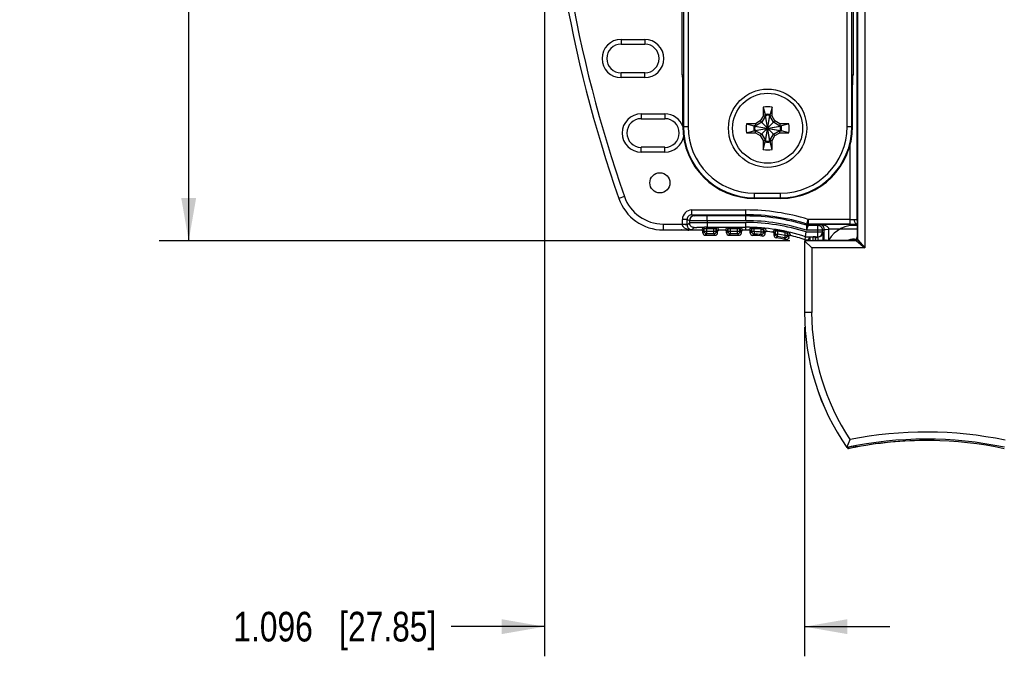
# Model space of a CAD drawing. Header units: inches. Extents: x 0 to 22, y 0 to 17.
# Tile 7 of 25: x 5.5 to 9.7, y 6.3 to 8.9. Entities that reach past the tile are written whole.
import ezdxf

# ---------------------------------------------------------------- set-up
doc = ezdxf.new("R2010")
doc.units = ezdxf.units.IN
doc.header["$LTSCALE"] = 1.21
doc.header["$MEASUREMENT"] = 0
doc.layers.get('0').update_dxf_attribs({"linetype": 'CONTINUOUS'})
for name, color, linetype in [('02___PRT_ALL_AXES', 7, 'CONTINUOUS'), ('06___PRT_ALL_SURFS', 7, 'CONTINUOUS'), ('DIMENSIONS', 7, 'CONTINUOUS')]:
    doc.layers.add(name, color=color, linetype=linetype)
doc.styles.get("Standard").update_dxf_attribs({"font": 'txt', "width": 0.8})
doc.dimstyles.new('DIMSTYLE_1', dxfattribs={"dimtxt": 0.125, "dimasz": 0.18, "dimexe": 0.125, "dimexo": 0.0625, "dimgap": 0.0625, "dimtad": 0, "dimtih": 1, "dimtoh": 1, "dimdec": 3, "dimzin": 4, "dimdsep": 46, "dimtxsty": 'STANDARD', "dimblk": '_FILLED', "dimblk1": '_FILLED', "dimblk2": '_FILLED', "dimcen": 0.09, "dimadec": 0, "dimazin": 0, "dimtp": 0.001, "dimtm": 0.001, "dimtfac": 1, "dimtdec": 3, "dimtofl": 0, "dimtmove": 0, "dimatfit": 3, "dimldrblk": '_FILLED', "dimfxl": 1, "dimtolj": 1, "dimtzin": 4, "dimarcsym": 0})

# ---------------------------------------------------------------- blocks, each defined once
blk = doc.blocks.new('_FILLED')
at = {"color": 0, "linetype": 'BYBLOCK'}
blk.add_solid([(0, 0), (-1, 0.174), (-1, -0.174)], dxfattribs=at)
blk = doc.blocks.new('*D2')
at = {"layer": 'DIMENSIONS', "color": 2, "linetype": 'CONTINUOUS'}
for p, q in [((8.7618, 12.056), (6.1028, 12.056)), ((6.2278, 12.056), (6.2278, 10.1565)), ((6.2278, 8.007), (6.2278, 9.9065)), ((8.7618, 8.007), (6.1028, 8.007))]:
    blk.add_line(p, q, dxfattribs=at)
at = {"layer": 'DIMENSIONS', "color": 2, "linetype": 'CONTINUOUS', "xscale": 0.18, "yscale": 0.18, "zscale": 0.18}
for p, rotation in [((6.2278, 12.056), 90), ((6.2278, 8.007), 269.999997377)]:
    blk.add_blockref('_FILLED', p, dxfattribs=dict(at, rotation=rotation))
at = {"layer": 'DIMENSIONS', "color": 2, "linetype": 'CONTINUOUS', "insert": (6.2278, 10.094), "char_height": 0.125, "width": 1.425, "attachment_point": 2, "line_spacing_factor": 0.9}
blk.add_mtext('4.049{\\Ftxt.shx;\\W1.000000;\\H0.125000; }[102.84]', dxfattribs=at)
blk = doc.blocks.new('*D4')
at = {"layer": 'DIMENSIONS', "color": 2, "linetype": 'CONTINUOUS'}
for p, q in [((7.7278, 9.969), (7.7278, 6.2555)), ((8.8243, 7.643), (8.8243, 6.2555)), ((7.7278, 6.3805), (7.3338, 6.3805)), ((8.8243, 6.3805), (9.1843, 6.3805))]:
    blk.add_line(p, q, dxfattribs=at)
at = {"layer": 'DIMENSIONS', "color": 2, "linetype": 'CONTINUOUS', "xscale": 0.18, "yscale": 0.18, "zscale": 0.18}
blk.add_blockref('_FILLED', (7.7278, 6.3805), dxfattribs=at)
at = {"layer": 'DIMENSIONS', "color": 2, "linetype": 'CONTINUOUS', "xscale": 0.18, "yscale": 0.18, "zscale": 0.18, "rotation": 180}
blk.add_blockref('_FILLED', (8.8243, 6.3805), dxfattribs=at)
at = {"layer": 'DIMENSIONS', "color": 2, "linetype": 'CONTINUOUS', "insert": (7.2713, 6.443), "char_height": 0.125, "width": 1.325, "attachment_point": 3, "line_spacing_factor": 0.9}
blk.add_mtext('1.096{\\Ftxt.shx;\\W1.000000;\\H0.125000; }[27.85]', dxfattribs=at)

msp = doc.modelspace()

# ---------------------------------------------------------------- linework, layer by layer
at = {"color": 7, "linetype": 'CONTINUOUS'}
for p, q in [((9.078, 12.086), (9.078, 7.977)), ((9.0464, 12.042), (9.0464, 8.021)), ((9.048, 12.051), (9.048, 8.012)), ((9.0455, 8.096), (9.0455, 11.9671)), ((8.3132, 11.5745), (8.3132, 8.4885)), ((8.3332, 11.5745), (8.3332, 8.4885)), ((9.0039, 8.4885), (9.0039, 11.5745)), ((9.0239, 8.4885), (9.0239, 11.5745)), ((8.308, 8.7078), (8.308, 11.3552)), ((9.029, 11.3552), (9.029, 8.7078)), ((8.0507, 8.8559), (8.0507, 8.8359)), ((8.0507, 8.8559), (8.1507, 8.8559)), ((8.1507, 8.8559), (8.1507, 8.8359)), ((8.0507, 8.8359), (8.1507, 8.8359)), ((8.0507, 8.6952), (8.0507, 8.7152)), ((8.1507, 8.7152), (8.0507, 8.7152)), ((8.1507, 8.6952), (8.0507, 8.6952)), ((8.1507, 8.6952), (8.1507, 8.7152)), ((8.31, 8.7039), (8.308, 8.7078)), ((8.3103, 8.6987), (8.31, 8.7039)), ((8.3103, 8.6986), (8.3101, 8.699)), ((8.3102, 8.7014), (8.3102, 8.7009)), ((8.3103, 8.6981), (8.3103, 8.6987)), ((8.3103, 8.6986), (8.3103, 8.6966)), ((8.3103, 8.6966), (8.3104, 8.6917)), ((9.0264, 8.6762), (9.0264, 8.6724)), ((9.0266, 8.6918), (9.0266, 8.6901)), ((9.0271, 8.7039), (9.0267, 8.6987)), ((9.0267, 8.6987), (9.0267, 8.6981)), ((9.0267, 8.6958), (9.0267, 8.698)), ((9.0269, 8.699), (9.0268, 8.6986)), ((9.029, 8.7078), (9.0271, 8.7039)), ((8.3106, 8.4885), (8.3106, 8.6691)), ((8.3106, 8.664), (8.3106, 8.6666)), ((8.3106, 8.664), (8.3106, 8.664)), ((9.0264, 8.6658), (9.0264, 8.664)), ((9.0264, 8.664), (9.0264, 8.664)), ((8.6496, 8.5705), (8.658, 8.5394)), ((8.6496, 8.5705), (8.6496, 8.5327)), ((8.6874, 8.5705), (8.6791, 8.5394)), ((8.6874, 8.5327), (8.6874, 8.5705)), ((8.1356, 8.5419), (8.1356, 8.5219)), ((8.1356, 8.5419), (8.2356, 8.5419)), ((8.1356, 8.5219), (8.2356, 8.5219)), ((8.2356, 8.5419), (8.2356, 8.5219)), ((8.6378, 8.5122), (8.6174, 8.5004)), ((8.6496, 8.5327), (8.6378, 8.5122)), ((8.6992, 8.4508), (8.6378, 8.5122)), ((8.6378, 8.4508), (8.6992, 8.5122)), ((8.6591, 8.5334), (8.6435, 8.5065)), ((8.6496, 8.5327), (8.6591, 8.5334)), ((8.658, 8.5356), (8.658, 8.5394)), ((8.6589, 8.5358), (8.6591, 8.5353)), ((8.6591, 8.5353), (8.6591, 8.5334)), ((8.678, 8.4278), (8.6591, 8.5353)), ((8.6591, 8.4278), (8.678, 8.5353)), ((8.678, 8.4297), (8.6591, 8.5334)), ((8.6591, 8.4297), (8.678, 8.5334)), ((8.6781, 8.5358), (8.678, 8.5353)), ((8.678, 8.5334), (8.678, 8.5353)), ((8.6935, 8.5065), (8.678, 8.5334)), ((8.6874, 8.5327), (8.678, 8.5334)), ((8.6791, 8.5356), (8.6791, 8.5394)), ((8.6992, 8.5122), (8.6874, 8.5327)), ((8.7197, 8.5004), (8.6992, 8.5122)), ((8.3106, 8.4885), (8.3332, 8.4885)), ((8.5796, 8.5004), (8.6107, 8.4921)), ((8.6174, 8.5004), (8.5796, 8.5004)), ((8.5796, 8.4626), (8.6107, 8.471)), ((8.6144, 8.4921), (8.6107, 8.4921)), ((8.6144, 8.471), (8.6107, 8.471)), ((8.6142, 8.4911), (8.6148, 8.491)), ((8.6142, 8.4719), (8.6148, 8.4721)), ((8.6148, 8.491), (8.7223, 8.4721)), ((8.6167, 8.491), (8.6148, 8.491)), ((8.6148, 8.4721), (8.7223, 8.491)), ((8.6148, 8.4721), (8.6167, 8.4721)), ((8.6435, 8.5065), (8.6167, 8.491)), ((8.6174, 8.5004), (8.6167, 8.491)), ((8.6167, 8.491), (8.7204, 8.4721)), ((8.6167, 8.4721), (8.7204, 8.491)), ((8.6167, 8.4721), (8.6435, 8.4565)), ((8.6174, 8.4626), (8.6167, 8.4721)), ((8.7204, 8.491), (8.6935, 8.5065)), ((8.6935, 8.4565), (8.7204, 8.4721)), ((8.7197, 8.5004), (8.7204, 8.491)), ((8.7575, 8.5004), (8.7197, 8.5004)), ((8.7197, 8.4626), (8.7204, 8.4721)), ((8.7223, 8.491), (8.7204, 8.491)), ((8.7204, 8.4721), (8.7223, 8.4721)), ((8.7228, 8.4911), (8.7223, 8.491)), ((8.7228, 8.4719), (8.7223, 8.4721)), ((8.7226, 8.4921), (8.7264, 8.4921)), ((8.7226, 8.471), (8.7264, 8.471)), ((8.7575, 8.5004), (8.7264, 8.4921)), ((8.7575, 8.4626), (8.7264, 8.471)), ((9.0039, 8.4885), (9.0264, 8.4885)), ((8.5796, 8.4626), (8.6174, 8.4626)), ((8.6174, 8.4626), (8.6378, 8.4508)), ((8.6378, 8.4508), (8.6496, 8.4304)), ((8.6435, 8.4565), (8.6591, 8.4297)), ((8.6496, 8.4304), (8.6496, 8.3926)), ((8.6496, 8.4304), (8.6591, 8.4297)), ((8.658, 8.4274), (8.658, 8.4237)), ((8.6589, 8.4272), (8.6591, 8.4278)), ((8.6591, 8.4297), (8.6591, 8.4278)), ((8.678, 8.4297), (8.6935, 8.4565)), ((8.6874, 8.4304), (8.678, 8.4297)), ((8.678, 8.4278), (8.678, 8.4297)), ((8.6781, 8.4272), (8.678, 8.4278)), ((8.6791, 8.4274), (8.6791, 8.4237)), ((8.6874, 8.4304), (8.6992, 8.4508)), ((8.6874, 8.3926), (8.6874, 8.4304)), ((8.6992, 8.4508), (8.7197, 8.4626)), ((8.7197, 8.4626), (8.7575, 8.4626)), ((8.1356, 8.3812), (8.1356, 8.4012)), ((8.2356, 8.4012), (8.1356, 8.4012)), ((8.2356, 8.3812), (8.2356, 8.4012)), ((8.6496, 8.3926), (8.658, 8.4237)), ((8.6874, 8.3926), (8.6791, 8.4237)), ((9.0155, 8.4104), (9.0156, 8.077)), ((8.2356, 8.3812), (8.1356, 8.3812)), ((8.0645, 8.1942), (8.0409, 8.186)), ((8.6135, 8.1856), (8.6135, 8.2082)), ((8.6135, 8.2082), (8.7235, 8.2082)), ((8.6135, 8.1882), (8.7235, 8.1882)), ((8.7235, 8.1856), (8.6135, 8.1856)), ((8.7235, 8.1856), (8.7235, 8.2082)), ((8.3493, 8.117), (8.3493, 8.137)), ((8.3493, 8.137), (8.5767, 8.137)), ((8.5767, 8.0917), (8.5767, 8.137)), ((8.3093, 8.0755), (8.3093, 8.097)), ((8.3293, 8.097), (8.3093, 8.097)), ((8.3293, 8.097), (8.339, 8.0922)), ((8.3293, 8.0778), (8.3293, 8.097)), ((8.3493, 8.117), (8.359, 8.1122)), ((8.3493, 8.117), (8.5767, 8.117)), ((8.414, 8.0917), (8.414, 8.1117)), ((8.5767, 8.1117), (8.414, 8.1117)), ((8.8339, 8.0779), (8.8398, 8.097)), ((9.0155, 8.097), (8.8396, 8.097)), ((8.8398, 8.097), (8.8398, 8.077)), ((9.0459, 8.0922), (9.0455, 8.096)), ((8.2285, 8.0778), (8.2285, 8.0528)), ((8.2285, 8.0778), (8.3293, 8.0778)), ((8.3293, 8.0736), (8.339, 8.0833)), ((8.3293, 8.0736), (8.3293, 8.0778)), ((8.339, 8.0922), (8.339, 8.0833)), ((8.3485, 8.0528), (8.359, 8.0633)), ((8.3906, 8.0517), (8.3966, 8.0637)), ((8.3956, 8.0467), (8.4016, 8.0587)), ((8.3966, 8.0637), (8.4019, 8.0639)), ((8.4, 8.0642), (8.4019, 8.0642)), ((8.4016, 8.0587), (8.4089, 8.059)), ((8.4016, 8.0464), (8.4016, 8.0587)), ((8.4116, 8.0364), (8.4116, 8.064)), ((8.4116, 8.059), (8.4418, 8.059)), ((8.414, 8.0917), (8.414, 8.0842)), ((8.5767, 8.0917), (8.414, 8.0917)), ((8.414, 8.0842), (8.414, 8.0642)), ((8.414, 8.0842), (8.5767, 8.0842)), ((8.414, 8.0642), (8.5767, 8.0642)), ((8.4418, 8.0364), (8.4418, 8.064)), ((8.4418, 8.059), (8.4514, 8.0588)), ((8.4514, 8.0588), (8.4518, 8.0587)), ((8.4518, 8.0587), (8.4578, 8.0467)), ((8.4518, 8.0464), (8.4518, 8.0587)), ((8.4568, 8.0637), (8.4628, 8.0517)), ((8.4906, 8.0517), (8.4966, 8.0637)), ((8.4956, 8.0467), (8.5016, 8.0587)), ((8.5016, 8.0587), (8.5089, 8.059)), ((8.5016, 8.0464), (8.5016, 8.0587)), ((8.5116, 8.0364), (8.5116, 8.064)), ((8.5116, 8.059), (8.5418, 8.059)), ((8.5418, 8.0364), (8.5418, 8.064)), ((8.5418, 8.059), (8.5514, 8.0588)), ((8.5514, 8.0588), (8.5518, 8.0587)), ((8.5518, 8.0587), (8.5578, 8.0467)), ((8.5518, 8.0464), (8.5518, 8.0587)), ((8.5568, 8.0637), (8.5628, 8.0517)), ((8.5767, 8.0515), (8.5767, 8.0842)), ((8.5907, 8.0516), (8.5927, 8.0555)), ((8.5927, 8.0555), (8.5947, 8.0595)), ((8.5947, 8.0595), (8.5957, 8.0615)), ((8.5956, 8.0466), (8.5996, 8.0545)), ((8.5957, 8.0615), (8.5968, 8.0635)), ((8.5996, 8.0545), (8.6016, 8.0585)), ((8.6016, 8.0457), (8.6016, 8.0585)), ((8.6116, 8.0582), (8.6118, 8.0632)), ((8.6116, 8.0457), (8.6116, 8.0582)), ((8.6418, 8.0563), (8.6422, 8.0613)), ((8.6418, 8.0438), (8.6418, 8.0563)), ((8.6418, 8.0563), (8.6514, 8.0549)), ((8.6473, 8.0609), (8.6567, 8.0598)), ((8.6514, 8.0549), (8.6518, 8.0547)), ((8.6518, 8.0438), (8.6518, 8.0547)), ((8.6518, 8.0547), (8.6558, 8.0462)), ((8.6567, 8.0598), (8.657, 8.0598)), ((8.657, 8.0598), (8.6573, 8.0597)), ((8.6573, 8.0597), (8.6593, 8.0555)), ((8.6593, 8.0555), (8.6613, 8.0512)), ((8.6963, 8.0526), (8.6974, 8.0547)), ((8.6974, 8.0547), (8.6975, 8.0547)), ((8.6975, 8.0547), (8.7081, 8.0533)), ((8.8331, 8.0726), (8.833, 8.0658)), ((8.8339, 8.0779), (8.8331, 8.0726)), ((8.839, 8.0717), (8.837, 8.0652)), ((8.8393, 8.0735), (8.839, 8.0717)), ((8.8802, 8.0717), (8.839, 8.0717)), ((8.8398, 8.077), (8.8393, 8.0735)), ((9.0156, 8.077), (8.8398, 8.077)), ((8.8802, 8.0717), (8.8878, 8.0755)), ((8.8802, 8.0717), (8.8829, 8.0715)), ((8.8802, 8.0242), (8.8802, 8.0717)), ((9.0465, 8.0755), (8.8878, 8.0755)), ((8.9002, 8.0517), (8.9071, 8.0551)), ((8.9071, 8.0551), (8.9131, 8.0553)), ((8.9071, 8.0085), (8.9071, 8.0551)), ((8.9131, 8.0553), (8.9271, 8.0555)), ((9.0465, 8.0555), (8.9271, 8.0555)), ((8.9271, 8.01), (8.9271, 8.0555)), ((8.2285, 8.0528), (8.3485, 8.0528)), ((8.3045, 8.0528), (8.3045, 8.0528)), ((8.3048, 8.0528), (8.3045, 8.0528)), ((8.3333, 8.0519), (8.3357, 8.0516)), ((8.3357, 8.0516), (8.3352, 8.0521)), ((8.3353, 8.0516), (8.3359, 8.0515)), ((8.3364, 8.0515), (8.3357, 8.0516)), ((8.3364, 8.0515), (8.3359, 8.0515)), ((8.3913, 8.0515), (8.3364, 8.0515)), ((8.3911, 8.0516), (8.3906, 8.0517)), ((8.3913, 8.0516), (8.3914, 8.0516)), ((8.395, 8.0492), (8.3956, 8.0467)), ((8.3956, 8.0404), (8.3956, 8.0467)), ((8.3956, 8.0467), (8.3956, 8.0467)), ((8.4006, 8.0454), (8.3956, 8.0404)), ((8.4518, 8.0464), (8.4016, 8.0464)), ((8.4116, 8.0364), (8.4056, 8.0304)), ((8.4056, 8.0304), (8.4478, 8.0304)), ((8.4418, 8.0364), (8.4116, 8.0364)), ((8.4478, 8.0304), (8.4418, 8.0364)), ((8.4578, 8.0404), (8.4528, 8.0454)), ((8.4578, 8.0467), (8.4579, 8.0478)), ((8.4578, 8.0467), (8.4578, 8.0467)), ((8.4578, 8.0404), (8.4578, 8.0467)), ((8.4579, 8.0478), (8.4587, 8.0495)), ((8.4587, 8.0495), (8.4599, 8.0507)), ((8.4628, 8.0517), (8.462, 8.0516)), ((8.462, 8.0516), (8.4621, 8.0516)), ((8.4913, 8.0515), (8.4621, 8.0515)), ((8.4911, 8.0516), (8.4906, 8.0517)), ((8.4913, 8.0516), (8.4914, 8.0516)), ((8.495, 8.0492), (8.4956, 8.0467)), ((8.4956, 8.0404), (8.4956, 8.0467)), ((8.4956, 8.0467), (8.4956, 8.0467)), ((8.5006, 8.0454), (8.4956, 8.0404)), ((8.5518, 8.0464), (8.5016, 8.0464)), ((8.5116, 8.0364), (8.5056, 8.0304)), ((8.5056, 8.0304), (8.5478, 8.0304)), ((8.5418, 8.0364), (8.5116, 8.0364)), ((8.5478, 8.0304), (8.5418, 8.0364)), ((8.5578, 8.0404), (8.5528, 8.0454)), ((8.5578, 8.0467), (8.5579, 8.0478)), ((8.5578, 8.0467), (8.5578, 8.0467)), ((8.5578, 8.0404), (8.5578, 8.0467)), ((8.5579, 8.0478), (8.5587, 8.0495)), ((8.5587, 8.0495), (8.5599, 8.0507)), ((8.5628, 8.0517), (8.562, 8.0516)), ((8.562, 8.0516), (8.5621, 8.0516)), ((8.5767, 8.0515), (8.5621, 8.0515)), ((8.5912, 8.0515), (8.5907, 8.0516)), ((8.595, 8.049), (8.5956, 8.0466)), ((8.5956, 8.0399), (8.5956, 8.0466)), ((8.5956, 8.0466), (8.5956, 8.0466)), ((8.5976, 8.0418), (8.5956, 8.0399)), ((8.5996, 8.0437), (8.5976, 8.0418)), ((8.6016, 8.0457), (8.5996, 8.0437)), ((8.6116, 8.0457), (8.6016, 8.0457)), ((8.6116, 8.0457), (8.6112, 8.0357)), ((8.641, 8.0338), (8.6418, 8.0438)), ((8.6518, 8.0438), (8.6418, 8.0438)), ((8.6536, 8.0418), (8.653, 8.0425)), ((8.6538, 8.0416), (8.6536, 8.0418)), ((8.6558, 8.0462), (8.6561, 8.0456)), ((8.6561, 8.0456), (8.6567, 8.0443)), ((8.6567, 8.0443), (8.6578, 8.042)), ((8.6578, 8.042), (8.658, 8.0435)), ((8.6578, 8.042), (8.6578, 8.042)), ((8.6578, 8.0372), (8.6578, 8.042)), ((8.658, 8.0435), (8.659, 8.0453)), ((8.6633, 8.047), (8.6596, 8.0472)), ((8.6613, 8.0512), (8.6623, 8.0493)), ((8.6619, 8.0469), (8.6624, 8.047)), ((8.6623, 8.0493), (8.6625, 8.0487)), ((8.6626, 8.0486), (8.6633, 8.047)), ((8.6913, 8.0434), (8.6934, 8.0472)), ((8.6916, 8.0433), (8.6913, 8.0434)), ((8.6921, 8.0432), (8.6916, 8.0433)), ((8.6934, 8.0472), (8.6954, 8.051)), ((8.6952, 8.0406), (8.6956, 8.0385)), ((8.6954, 8.051), (8.6963, 8.0526)), ((8.6956, 8.0385), (8.6977, 8.0424)), ((8.6956, 8.0298), (8.6956, 8.0385)), ((8.6956, 8.0385), (8.6956, 8.0385)), ((8.6977, 8.0424), (8.6996, 8.046)), ((8.6996, 8.046), (8.7016, 8.0497)), ((8.6999, 8.0334), (8.7016, 8.0349)), ((8.7016, 8.0349), (8.7016, 8.0497)), ((8.7016, 8.0349), (8.7116, 8.0349)), ((8.7099, 8.025), (8.7116, 8.0349)), ((8.7116, 8.0476), (8.7125, 8.0525)), ((8.7116, 8.0349), (8.7116, 8.0476)), ((8.7118, 8.0527), (8.7125, 8.0525)), ((8.7418, 8.0291), (8.7397, 8.0193)), ((8.7418, 8.0419), (8.7428, 8.0468)), ((8.7418, 8.0291), (8.7418, 8.0419)), ((8.7418, 8.0419), (8.7514, 8.0386)), ((8.7418, 8.0291), (8.7518, 8.0291)), ((8.7478, 8.0457), (8.7573, 8.0434)), ((8.7514, 8.0386), (8.7518, 8.0384)), ((8.7518, 8.0291), (8.7518, 8.0384)), ((8.7518, 8.0384), (8.7558, 8.0292)), ((8.7558, 8.0292), (8.7559, 8.0289)), ((8.7558, 8.0241), (8.7561, 8.0238)), ((8.7559, 8.0289), (8.7561, 8.0285)), ((8.7561, 8.0284), (8.7569, 8.0268)), ((8.7561, 8.0238), (8.7564, 8.0234)), ((8.7564, 8.0234), (8.7578, 8.0217)), ((8.7569, 8.0268), (8.7578, 8.0246)), ((8.7573, 8.0434), (8.7576, 8.0433)), ((8.7576, 8.0434), (8.7579, 8.0432)), ((8.7578, 8.0246), (8.7578, 8.0246)), ((8.7578, 8.0217), (8.7578, 8.0246)), ((8.7579, 8.0432), (8.7587, 8.0414)), ((8.7587, 8.0414), (8.7599, 8.0386)), ((8.7599, 8.0386), (8.7629, 8.0319)), ((8.7629, 8.0319), (8.7631, 8.0315)), ((8.7629, 8.0296), (8.7632, 8.0296)), ((8.7631, 8.0315), (8.764, 8.0295)), ((8.764, 8.0295), (8.7632, 8.0296)), ((8.8265, 8.0115), (8.8256, 8.0118)), ((8.8265, 8.0115), (8.8285, 8.0242)), ((8.8285, 8.0242), (8.8317, 8.0442)), ((8.8285, 8.0242), (8.8802, 8.0242)), ((8.8317, 8.0442), (8.9002, 8.0442)), ((8.9002, 8.0517), (8.8329, 8.0517)), ((8.8403, 8.0115), (8.8465, 8.0239)), ((8.8465, 8.0239), (8.8606, 8.0239)), ((8.8465, 8.0239), (8.8465, 8.0072)), ((8.8606, 8.0072), (8.8606, 8.0239)), ((8.8713, 8.023), (8.8706, 8.0237)), ((8.8706, 8.0072), (8.8706, 8.0237)), ((8.8713, 8.0072), (8.8713, 8.023)), ((8.8713, 8.023), (8.8816, 8.0228)), ((8.8816, 8.0228), (8.8802, 8.0242)), ((8.8819, 8.0081), (8.882, 8.0228)), ((8.9002, 8.052), (8.9002, 8.0517)), ((8.9002, 8.0442), (8.9002, 8.0517)), ((8.902, 8.0425), (8.9002, 8.0442)), ((8.902, 8.0425), (8.902, 8.0083)), ((9.0464, 8.021), (9.045, 8.0196)), ((9.045, 8.015), (9.045, 8.0196)), ((9.045, 8.015), (9.048, 8.012)), ((9.0464, 8.0216), (9.0464, 8.021)), ((9.048, 8.012), (9.078, 7.977)), ((9.043, 8.007), (8.8243, 8.007)), ((8.8243, 8.007), (8.8243, 7.7055)), ((8.8243, 8.007), (8.8543, 7.977)), ((8.8265, 8.0115), (8.8403, 8.0115)), ((8.8329, 8.0072), (8.8329, 8.0094)), ((8.8403, 8.0072), (8.8403, 8.0115)), ((9.078, 7.977), (8.8543, 7.977)), ((8.8543, 7.977), (8.8543, 7.7055)), ((8.9135, 8.0083), (8.8913, 8.0083)), ((8.9117, 8.0085), (8.9114, 8.0083)), ((8.9131, 8.0095), (8.9117, 8.0085)), ((8.9129, 8.0094), (8.9117, 8.0085)), ((8.9117, 8.0085), (8.9117, 8.0085)), ((8.9153, 8.01), (8.9131, 8.0095)), ((8.9153, 8.01), (8.9135, 8.0083)), ((8.9153, 8.01), (9.04, 8.01)), ((8.9153, 8.01), (8.9153, 8.01)), ((9.04, 8.01), (9.043, 8.007)), ((9.043, 8.007), (9.078, 7.977)), ((8.8543, 7.7055), (8.8243, 7.7055)), ((9.0023, 7.1359), (9.0159, 7.1693)), ((9.0295, 7.1407), (9.0195, 7.1389)), ((9.0295, 7.1407), (9.0306, 7.1388)), ((9.0324, 7.1354), (9.0324, 7.1418)), ((9.0382, 7.1429), (9.0384, 7.1427)), ((9.0384, 7.1427), (9.0433, 7.1386)), ((9.0023, 7.1357), (9.0023, 7.1359)), ((9.0084, 7.1305), (9.0093, 7.1329)), ((9.0093, 7.1329), (9.0094, 7.1331)), ((9.0306, 7.1388), (9.0324, 7.1354)), ((9.0338, 7.1357), (9.0324, 7.1354)), ((9.0374, 7.1365), (9.0338, 7.1357)), ((9.0424, 7.1375), (9.0424, 7.1394)), ((9.0433, 7.1386), (9.0439, 7.1381))]:
    msp.add_line(p, q, dxfattribs=at)
for points in [[(8.3102, 8.7009), (8.3102, 8.6999), (8.3103, 8.6986)], [(8.3104, 8.6917), (8.3105, 8.6854), (8.3106, 8.6818)], [(8.3106, 8.6818), (8.3106, 8.6736), (8.3106, 8.6691)], [(9.0264, 8.4885), (9.0264, 8.6666), (9.0264, 8.672), (9.0264, 8.677), (9.0265, 8.6817), (9.0265, 8.6859), (9.0266, 8.6897), (9.0266, 8.693), (9.0267, 8.6958)], [(9.0267, 8.698), (9.0268, 8.6997), (9.0268, 8.7009), (9.0269, 8.7012)], [(8.332, 8.0523), (8.3341, 8.0517), (8.3353, 8.0516)], [(8.3914, 8.0516), (8.3921, 8.0515), (8.3936, 8.0507), (8.395, 8.0492)], [(8.4599, 8.0507), (8.4611, 8.0514), (8.462, 8.0516)], [(8.4914, 8.0516), (8.4921, 8.0515), (8.4936, 8.0507), (8.495, 8.0492)], [(8.5599, 8.0507), (8.5611, 8.0514), (8.562, 8.0516)], [(8.5915, 8.0515), (8.5923, 8.0513), (8.5936, 8.0506), (8.595, 8.049)], [(8.5917, 8.0515), (8.5915, 8.0515), (8.5915, 8.0515)], [(8.659, 8.0453), (8.6604, 8.0464), (8.6619, 8.0469)], [(8.6921, 8.0432), (8.6921, 8.0433), (8.6922, 8.0432)], [(8.6922, 8.0432), (8.6929, 8.0429), (8.6941, 8.0421), (8.6952, 8.0406)], [(8.7578, 8.0246), (8.758, 8.0259), (8.7589, 8.0277)], [(8.7589, 8.0277), (8.7602, 8.0289), (8.7617, 8.0295), (8.7629, 8.0296)]]:
    msp.add_lwpolyline(points, dxfattribs=at)
for centre, radius in [((8.6685, 8.4815), 0.1476), ((8.2144, 8.2515), 0.0425)]:
    msp.add_circle(centre, radius, dxfattribs=at)
for centre, radius, start, end in [((13.3232, 10.0315), 5.5954, 160.7415, 199.2585), ((13.3232, 10.0315), 5.5704, 160.7415, 199.2585), ((8.0507, 8.7755), 0.0804, 90, 270), ((8.1507, 8.7755), 0.0804, 270, 90), ((8.0507, 8.7755), 0.0604, 90, 270), ((8.1507, 8.7755), 0.0604, 270, 90), ((8.3281, 8.7078), 0.0201, 180.0043, 198.0325), ((8.328, 8.7078), 0.0199, 198.0652, 206.3245), ((8.3299, 8.7039), 0.0199, 179.9949, 187.1365), ((7.8714, 8.6857), 0.4391, 1.2813, 1.6153), ((7.7083, 8.6821), 0.6022, 1.1434, 1.284), ((7.547, 8.6789), 0.7636, 0.9638, 1.1387), ((7.364, 8.6758), 0.9465, 0.8436, 0.9627), ((7.0734, 8.6717), 1.2372, 0.6288, 0.836), ((6.7885, 8.6686), 1.5221, 0.5143, 0.6291), ((6.4925, 8.6661), 1.8181, 0.3215, 0.5103), ((6.2554, 8.6647), 2.0552, 0.1959, 0.3211), ((10.7949, 8.6664), 1.7685, 179.4893, 179.6834), ((10.1767, 8.6728), 1.1503, 179.1414, 179.3668), ((10.5016, 8.6691), 1.4752, 179.3592, 179.4903), ((9.5488, 8.6838), 0.5223, 178.6496, 178.7685), ((9.7091, 8.6804), 0.6826, 178.7708, 179.0465), ((9.414, 8.6871), 0.3874, 178.3669, 178.6627), ((9.0071, 8.7039), 0.0199, 352.0509, 359.9994), ((9.0091, 8.7078), 0.0199, 333.6755, 341.9349), ((9.009, 8.7078), 0.02, 341.9589, 348.0947), ((9.0089, 8.7078), 0.0201, 348.0834, 359.9921), ((5.9847, 8.6639), 2.326, 0.0681, 0.1948), ((11.2998, 8.664), 2.2734, 179.7878, 179.9535), ((8.6685, 8.4815), 0.0909, 78.007, 101.993), ((8.1356, 8.4615), 0.0804, 90, 270), ((8.1356, 8.4615), 0.0604, 90, 270), ((8.2356, 8.4615), 0.0804, 19.8033, 90), ((8.2356, 8.4615), 0.0604, 270, 90), ((8.6685, 8.4819), 0.0585, 79.606, 100.394), ((8.6685, 8.4815), 0.0551, 78.9667, 101.0333), ((8.6685, 8.4815), 0.0546, 80.0284, 99.9716), ((8.6135, 8.4885), 0.3029, 180, 270), ((8.6135, 8.4885), 0.3003, 180, 270), ((8.6135, 8.4885), 0.2803, 180, 270), ((8.6685, 8.4815), 0.0909, 168.007, 191.993), ((8.6682, 8.4815), 0.0585, 169.606, 190.394), ((8.6685, 8.4815), 0.0551, 168.9667, 191.0333), ((8.6685, 8.4815), 0.0546, 170.0284, 189.9716), ((8.6685, 8.4815), 0.0546, 350.0284, 9.9716), ((8.6685, 8.4815), 0.0551, 348.9667, 11.0333), ((8.7235, 8.4885), 0.3029, 270, 360), ((8.7235, 8.4885), 0.3003, 270, 360), ((8.7235, 8.4885), 0.2803, 270, 360), ((8.6688, 8.4815), 0.0585, 349.606, 10.394), ((8.6685, 8.4815), 0.0909, 348.007, 11.993), ((8.2356, 8.4615), 0.0804, 270, 350.16), ((8.6685, 8.4815), 0.0551, 258.9667, 281.0333), ((8.6685, 8.4815), 0.0546, 260.0284, 279.9716), ((8.6685, 8.4815), 0.0909, 258.007, 281.993), ((8.6685, 8.4812), 0.0585, 259.606, 280.394), ((8.2285, 8.2515), 0.1987, 199.2585, 270), ((8.2285, 8.2515), 0.1737, 199.2585, 270), ((8.3493, 8.097), 0.04, 90.0002, 179.9932), ((8.5767, 7.2515), 0.8855, 72.7291, 90), ((8.3493, 8.097), 0.02, 89.9792, 179.9966), ((8.359, 8.0922), 0.02, 90.0114, 180.0042), ((8.5767, 7.2515), 0.8655, 72.7127, 90), ((8.5767, 7.2515), 0.8602, 72.6603, 90), ((9.0169, 9.6738), 1.5768, 269.9515, 270.6267), ((8.3504, 8.0735), 0.0211, 179.8594, 218.4645), ((8.4139, 4.993), 3.0712, 89.9986, 90.2247), ((8.4085, 7.6178), 0.4461, 90.5906, 90.8482), ((8.4106, 7.4233), 0.6406, 90.2707, 90.5956), ((8.4116, 7.2375), 0.8264, 89.9972, 90.281), ((8.4116, 7.6923), 0.3667, 89.9955, 90.4215), ((8.5116, 7.6923), 0.3667, 89.9955, 90.4215), ((8.5767, 7.2515), 0.8402, 72.2491, 90), ((8.5767, 7.2515), 0.8327, 72.169, 90), ((8.5767, 7.2515), 0.8127, 71.9492, 90), ((8.5966, 8.0585), 0.005, 0.0297, 88.564), ((8.5939, 7.6496), 0.414, 87.5201, 88.0899), ((8.5767, 7.2515), 0.8074, 85.3765, 87.5218), ((8.5767, 7.2515), 0.8124, 85.3765, 87.5218), ((8.6088, 7.6482), 0.4144, 84.6774, 85.3775), ((8.6568, 8.0547), 0.005, 84.3355, 179.9641), ((8.6966, 8.0497), 0.005, 0.0246, 81.4403), ((8.6441, 7.6499), 0.4084, 80.6916, 80.9911), ((12.3259, 8.0268), 3.4931, 179.3607, 179.5916), ((5.8877, 8.9715), 3.0855, 342.6563, 342.918), ((8.839, 8.0917), 0.02, 252.6614, 269.9989), ((8.8399, 8.097), 0.02, 252.7157, 258.4731), ((8.8399, 8.097), 0.02, 258.4894, 269.9853), ((8.8802, 8.0515), 0.0202, 75.2789, 82.3953), ((8.8802, 8.0517), 0.02, 68.1071, 75.2878), ((8.8802, 8.0517), 0.02, 45.6801, 68.0439), ((8.8875, 7.9987), 0.0768, 85.4628, 89.7512), ((8.8877, 8.002), 0.0734, 81.4003, 85.4732), ((8.8802, 8.0517), 0.02, 22.701, 45.6407), ((8.8871, 8.0558), 0.0197, 52.4056, 58.3257), ((8.8801, 8.0517), 0.0201, 11.8343, 22.6107), ((8.8869, 8.0556), 0.02, 46.7966, 52.4053), ((8.88, 8.0516), 0.0202, 5.6636, 11.8526), ((8.8804, 8.0517), 0.0199, 1.0401, 5.663), ((8.8866, 8.0553), 0.0205, 21.0184, 46.7233), ((8.8863, 8.0551), 0.0208, 4.8213, 21.0889), ((8.8863, 8.0551), 0.0208, 0.012, 4.8184), ((8.8925, 8.0224), 0.0525, 69.2135, 73.445), ((9.0162, 13.1791), 5.1021, 269.9923, 270.2344), ((9.0249, 11.1885), 3.1115, 270.2246, 270.3976), ((8.3906, 8.0467), 0.00498, 29.7298, 57.9214), ((8.4056, 8.0404), 0.01, 180.0023, 269.9977), ((8.4116, 8.0464), 0.01, 180.0023, 269.9977), ((8.4418, 8.0464), 0.01, 270.0023, 359.9977), ((8.4628, 8.0467), 0.00498, 119.9323, 154.311), ((8.4906, 8.0467), 0.00498, 29.7298, 57.9214), ((8.5056, 8.0404), 0.01, 180.0023, 269.9977), ((8.5116, 8.0464), 0.01, 180.0023, 269.9977), ((8.5418, 8.0464), 0.01, 270.0023, 359.9977), ((8.5628, 8.0467), 0.00498, 119.9323, 154.311), ((8.5767, 7.2497), 0.8018, 89.3618, 89.9993), ((8.5768, 7.2558), 0.7957, 88.908, 89.3636), ((8.5906, 8.0466), 0.00498, 29.1947, 57.0937), ((8.6056, 8.0399), 0.01, 180.0021, 267.8979), ((8.6116, 8.0457), 0.01, 180.0021, 267.4807), ((10.1726, 6.4246), 2.2436, 134.1035, 134.3148), ((8.5767, 7.2515), 0.7789, 84.8299, 87.9), ((8.5767, 7.2515), 0.7849, 85.3034, 87.4827), ((8.5767, 7.2515), 0.7949, 85.3034, 87.4827), ((7.0801, 6.6139), 2.1101, 42.0509, 42.2904), ((7.074, 6.5902), 2.1453, 42.415, 42.5734), ((8.6628, 8.0421), 0.00496, 115.7641, 128.4628), ((8.5769, 7.2532), 0.7983, 81.7024, 83.8514), ((8.6906, 8.0385), 0.00498, 25.9821, 51.8057), ((10.2798, 6.1616), 2.4495, 130.167, 130.2977), ((8.7056, 8.0298), 0.01, 180.0161, 260.5795), ((8.7116, 8.0349), 0.01, 180.0159, 260.2125), ((10.266, 6.2013), 2.3974, 130.471, 130.6579), ((8.5767, 7.2515), 0.7789, 77.4747, 80.5956), ((8.5767, 7.2515), 0.7849, 78.0136, 80.2284), ((8.6634, 7.8581), 0.1956, 75.736, 76.1902), ((8.642, 7.6366), 0.4218, 80.4766, 80.6932), ((8.5767, 7.2515), 0.8074, 78.2023, 80.3815), ((8.5767, 7.2515), 0.7949, 78.0136, 80.2284), ((8.5767, 7.2515), 0.8124, 78.2023, 80.3815), ((7.1734, 6.7666), 2.0057, 38.3805, 38.6517), ((8.6565, 7.6335), 0.4222, 77.508, 78.2034), ((8.7568, 8.0384), 0.005, 77.1175, 179.9852), ((7.167, 6.7454), 2.0395, 38.828, 39.0069), ((8.5767, 7.2514), 0.8001, 71.8738, 76.5209), ((8.8802, 8.0442), 0.02, 270.0209, 359.9791), ((9.0315, 7.9515), 0.0625, 78.5081, 110.4371), ((9.043, 8.012), 0.005, 270.0374, 359.9626), ((9.0741, 8.0201), 0.0291, 172.5123, 180.8511), ((8.5767, 7.2515), 0.8, 71.3202, 71.8051), ((9.8245, 7.7055), 1.0003, 180, 214.7219), ((9.8245, 7.7055), 1.0003, 180, 214.713), ((9.8245, 7.7055), 0.9703, 180, 213.5468), ((9.3364, 5.5649), 1.6361, 78.2299, 101.2966), ((9.3364, 5.5649), 1.6061, 78.1201, 102.0053), ((9.3364, 5.5649), 1.6059, 100.7014, 102.0061), ((9.3384, 5.5649), 1.6002, 88.8484, 100.6585), ((9.3364, 5.5649), 1.6002, 78.098, 100.5305), ((9.8265, 7.7055), 1, 214.7058, 215.0996), ((9.3384, 5.5649), 1.6, 101.0251, 101.9027), ((10.85, 6.4054), 1.9793, 158.3017, 158.4273), ((9.3384, 5.5649), 1.6059, 101.4515, 101.7627), ((9.1183, 6.7339), 0.4106, 100.6573, 101.3672)]:
    msp.add_arc(centre, radius, start, end, dxfattribs=at)
for centre, start_param, end_param in [((8.8606, 8.0237), 0.017453, 1.570796), ((8.8913, 8.0081), 1.570796, 3.124139)]:
    msp.add_ellipse(centre, major_axis=(0.01, 0), ratio=0.017455, start_param=start_param, end_param=end_param, dxfattribs=at)
for points, knots in [([(8.414, 8.1117), (8.4104, 8.1117), (8.4035, 8.1117), (8.3934, 8.1117), (8.3854, 8.1118), (8.3795, 8.1118), (8.3755, 8.1118), (8.3719, 8.1119), (8.3687, 8.1119), (8.3659, 8.1119), (8.3639, 8.112), (8.3625, 8.112), (8.3616, 8.112), (8.3609, 8.112), (8.3602, 8.1121), (8.3597, 8.1121), (8.3594, 8.1121), (8.3591, 8.1121), (8.359, 8.1121), (8.359, 8.1122), (8.359, 8.1122)], [0, 0, 0, 0, 0.192797, 0.378705, 0.550147, 0.628475, 0.700902, 0.766761, 0.825388, 0.87622, 0.918822, 0.936905, 0.952772, 0.966384, 0.977722, 0.986768, 0.993504, 0.997914, 0.999245, 1, 1, 1, 1]), ([(9.0403, 8.0798), (9.0393, 8.0807), (9.0375, 8.0831), (9.0356, 8.0872), (9.0344, 8.092), (9.0341, 8.0954), (9.0341, 8.0971)], [0, 0, 0, 0, 0.21693, 0.460693, 0.725766, 1, 1, 1, 1]), ([(9.0341, 8.0971), (9.035, 8.0971), (9.0365, 8.0971), (9.0388, 8.0969), (9.0407, 8.0967), (9.0421, 8.0965), (9.0431, 8.0964), (9.0437, 8.0963), (9.0442, 8.0962), (9.0447, 8.0961), (9.045, 8.096), (9.0452, 8.096), (9.0454, 8.096), (9.0455, 8.096), (9.0455, 8.096), (9.0455, 8.096), (9.0455, 8.096)], [0, 0, 0, 0, 0.216321, 0.41104, 0.581382, 0.725018, 0.786286, 0.84022, 0.886588, 0.925212, 0.955964, 0.978726, 0.987077, 0.993395, 0.997684, 1, 1, 1, 1]), ([(8.3293, 8.0736), (8.3293, 8.0737), (8.3291, 8.0738), (8.3288, 8.074), (8.3283, 8.0742), (8.3273, 8.0744), (8.3256, 8.0747), (8.3232, 8.0749), (8.3202, 8.0752), (8.3168, 8.0753), (8.3131, 8.0755), (8.3106, 8.0755), (8.3093, 8.0755)], [0, 0, 0, 0, 0.010978, 0.028998, 0.055201, 0.089722, 0.183184, 0.306846, 0.456216, 0.626378, 0.81039, 1, 1, 1, 1]), ([(8.3216, 8.0592), (8.3201, 8.06), (8.3172, 8.0618), (8.3139, 8.0648), (8.3117, 8.0676), (8.3104, 8.07), (8.3095, 8.0726), (8.3093, 8.0745), (8.3093, 8.0755)], [0, 0, 0, 0, 0.239371, 0.483591, 0.608693, 0.736332, 0.866853, 1, 1, 1, 1]), ([(8.3485, 8.0528), (8.3439, 8.0529), (8.3369, 8.0536), (8.328, 8.0562), (8.3236, 8.0581), (8.3216, 8.0592)], [0, 0, 0, 0, 0.496615, 0.747062, 1, 1, 1, 1]), ([(8.3485, 8.0528), (8.3473, 8.0529), (8.3447, 8.0533), (8.3408, 8.0546), (8.3371, 8.057), (8.3349, 8.0591), (8.3339, 8.0604)], [0, 0, 0, 0, 0.225702, 0.460585, 0.713924, 1, 1, 1, 1]), ([(8.414, 8.0917), (8.4092, 8.0917), (8.3997, 8.0917), (8.3859, 8.0917), (8.375, 8.0918), (8.367, 8.0918), (8.3616, 8.0918), (8.3567, 8.0919), (8.3523, 8.0919), (8.3485, 8.0919), (8.3457, 8.092), (8.3438, 8.092), (8.3426, 8.092), (8.3416, 8.092), (8.3407, 8.0921), (8.34, 8.0921), (8.3396, 8.0921), (8.3393, 8.0921), (8.3392, 8.0921), (8.3391, 8.0921), (8.339, 8.0922), (8.339, 8.0922)], [0, 0, 0, 0, 0.192801, 0.378716, 0.550167, 0.628499, 0.700931, 0.766795, 0.825427, 0.876261, 0.918866, 0.93695, 0.952818, 0.96643, 0.977768, 0.986811, 0.993541, 0.996033, 0.99794, 0.999262, 1, 1, 1, 1]), ([(8.339, 8.0833), (8.339, 8.0833), (8.3391, 8.0833), (8.3392, 8.0833), (8.3393, 8.0834), (8.3396, 8.0834), (8.34, 8.0834), (8.3407, 8.0835), (8.3416, 8.0835), (8.3426, 8.0836), (8.3438, 8.0836), (8.3457, 8.0837), (8.3485, 8.0837), (8.3523, 8.0838), (8.3566, 8.0839), (8.3616, 8.084), (8.367, 8.084), (8.3728, 8.0841), (8.3791, 8.0841), (8.388, 8.0842), (8.3997, 8.0842), (8.4092, 8.0842), (8.414, 8.0842)], [0, 0, 0, 0, 0.000783, 0.002128, 0.00405, 0.006552, 0.013295, 0.02235, 0.033702, 0.047334, 0.063213, 0.081293, 0.12388, 0.174724, 0.233338, 0.299163, 0.371606, 0.449954, 0.533462, 0.621365, 0.807131, 1, 1, 1, 1]), ([(8.359, 8.0633), (8.3564, 8.0633), (8.3511, 8.0643), (8.3445, 8.0688), (8.34, 8.0754), (8.339, 8.0807), (8.339, 8.0833)], [0, 0, 0, 0, 0.249409, 0.499614, 0.749816, 1, 1, 1, 1]), ([(8.359, 8.0633), (8.359, 8.0633), (8.3591, 8.0633), (8.3593, 8.0634), (8.3596, 8.0634), (8.36, 8.0635), (8.3605, 8.0635), (8.3613, 8.0635), (8.3624, 8.0636), (8.3641, 8.0637), (8.3661, 8.0637), (8.3684, 8.0638), (8.371, 8.0639), (8.3739, 8.0639), (8.3782, 8.064), (8.3842, 8.0641), (8.3919, 8.0642), (8.3972, 8.0642), (8.4, 8.0642)], [0, 0, 0, 0, 0.002891, 0.007879, 0.014987, 0.024211, 0.035536, 0.04895, 0.081965, 0.123031, 0.171883, 0.22825, 0.291773, 0.362024, 0.438575, 0.608556, 0.797268, 1, 1, 1, 1]), ([(8.3991, 8.063), (8.3989, 8.0631), (8.3982, 8.0635), (8.3973, 8.0637), (8.3966, 8.0637)], [0, 0, 0, 0, 0.251827, 1, 1, 1, 1]), ([(8.4016, 8.0587), (8.4016, 8.0596), (8.4012, 8.0613), (8.3999, 8.0626), (8.3991, 8.063)], [0, 0, 0, 0, 0.499978, 1, 1, 1, 1]), ([(8.4518, 8.0587), (8.4518, 8.0596), (8.4523, 8.0613), (8.4536, 8.0626), (8.4543, 8.063)], [0, 0, 0, 0, 0.499978, 1, 1, 1, 1]), ([(8.4543, 8.063), (8.4545, 8.0631), (8.4553, 8.0635), (8.4562, 8.0637), (8.4568, 8.0637)], [0, 0, 0, 0, 0.251827, 1, 1, 1, 1]), ([(8.4991, 8.063), (8.4989, 8.0631), (8.4982, 8.0635), (8.4973, 8.0637), (8.4966, 8.0637)], [0, 0, 0, 0, 0.251827, 1, 1, 1, 1]), ([(8.5016, 8.0587), (8.5016, 8.0596), (8.5012, 8.0613), (8.4999, 8.0626), (8.4991, 8.063)], [0, 0, 0, 0, 0.499978, 1, 1, 1, 1]), ([(8.5518, 8.0587), (8.5518, 8.0596), (8.5523, 8.0613), (8.5536, 8.0626), (8.5543, 8.063)], [0, 0, 0, 0, 0.499978, 1, 1, 1, 1]), ([(8.5543, 8.063), (8.5545, 8.0631), (8.5553, 8.0635), (8.5562, 8.0637), (8.5568, 8.0637)], [0, 0, 0, 0, 0.251827, 1, 1, 1, 1]), ([(8.5968, 8.0635), (8.5968, 8.0635), (8.5968, 8.0635), (8.5968, 8.0635), (8.5969, 8.0635), (8.597, 8.0635), (8.5973, 8.0635), (8.5976, 8.0635), (8.598, 8.0635), (8.5986, 8.0635), (8.5992, 8.0635), (8.6002, 8.0635), (8.6016, 8.0635), (8.6034, 8.0635), (8.6055, 8.0634), (8.607, 8.0634), (8.6077, 8.0634)], [0, 0, 0, 0, 0.001842, 0.005756, 0.011842, 0.020114, 0.043195, 0.074867, 0.114944, 0.163153, 0.219179, 0.282664, 0.430259, 0.602083, 0.793596, 1, 1, 1, 1]), ([(8.6016, 8.0585), (8.6016, 8.0585), (8.6017, 8.0585), (8.6017, 8.0585), (8.6018, 8.0585), (8.6019, 8.0585), (8.6021, 8.0585), (8.6024, 8.0585), (8.6029, 8.0585), (8.6034, 8.0585), (8.604, 8.0585), (8.6049, 8.0585), (8.6062, 8.0585), (8.6079, 8.0584), (8.6097, 8.0583), (8.611, 8.0582), (8.6116, 8.0582)], [0, 0, 0, 0, 0.002019, 0.006156, 0.012581, 0.021323, 0.045712, 0.079152, 0.121346, 0.171905, 0.230362, 0.296159, 0.447236, 0.619326, 0.806075, 1, 1, 1, 1]), ([(8.8975, 8.0726), (8.896, 8.0735), (8.8928, 8.0749), (8.8894, 8.0754), (8.8878, 8.0755)], [0, 0, 0, 0, 0.5157, 1, 1, 1, 1]), ([(8.9075, 8.0727), (8.9067, 8.0729), (8.9039, 8.0737), (8.9009, 8.0743), (8.8987, 8.0746)], [0, 0, 0, 0, 0.25071, 1, 1, 1, 1]), ([(8.9271, 8.0555), (8.9271, 8.0565), (8.9267, 8.0586), (8.9253, 8.0614), (8.9235, 8.0638), (8.9206, 8.0665), (8.9165, 8.0692), (8.9129, 8.0708), (8.9111, 8.0715)], [0, 0, 0, 0, 0.132022, 0.261819, 0.388903, 0.513746, 0.75863, 1, 1, 1, 1]), ([(9.0465, 8.0771), (9.046, 8.0771), (9.0449, 8.0772), (9.0427, 8.078), (9.0412, 8.079), (9.0403, 8.0798)], [0, 0, 0, 0, 0.23926, 0.481856, 1, 1, 1, 1]), ([(8.3933, 8.0509), (8.3931, 8.0511), (8.3923, 8.0515), (8.3913, 8.0517), (8.3906, 8.0517)], [0, 0, 0, 0, 0.25182, 1, 1, 1, 1]), ([(8.3956, 8.0467), (8.3956, 8.0473), (8.3954, 8.0482), (8.3951, 8.049), (8.395, 8.0492)], [0, 0, 0, 0, 0.748166, 1, 1, 1, 1]), ([(8.4478, 8.0304), (8.4495, 8.0304), (8.4522, 8.0311), (8.455, 8.0333), (8.456, 8.0347), (8.4565, 8.0354)], [0, 0, 0, 0, 0.497832, 0.748916, 1, 1, 1, 1]), ([(8.4565, 8.0354), (8.4569, 8.0362), (8.4576, 8.0378), (8.4578, 8.0396), (8.4578, 8.0404)], [0, 0, 0, 0, 0.501647, 1, 1, 1, 1]), ([(8.4578, 8.0467), (8.4578, 8.0469), (8.4579, 8.0476), (8.4581, 8.0484), (8.4583, 8.0489)], [0, 0, 0, 0, 0.249039, 1, 1, 1, 1]), ([(8.4603, 8.051), (8.4605, 8.0511), (8.4613, 8.0515), (8.4622, 8.0517), (8.4628, 8.0517)], [0, 0, 0, 0, 0.251827, 1, 1, 1, 1]), ([(8.4933, 8.0509), (8.4931, 8.0511), (8.4923, 8.0515), (8.4913, 8.0517), (8.4906, 8.0517)], [0, 0, 0, 0, 0.25182, 1, 1, 1, 1]), ([(8.4956, 8.0467), (8.4956, 8.0473), (8.4954, 8.0482), (8.4951, 8.049), (8.495, 8.0492)], [0, 0, 0, 0, 0.748166, 1, 1, 1, 1]), ([(8.5478, 8.0304), (8.5495, 8.0304), (8.5522, 8.0311), (8.555, 8.0333), (8.556, 8.0347), (8.5565, 8.0354)], [0, 0, 0, 0, 0.497832, 0.748916, 1, 1, 1, 1]), ([(8.5565, 8.0354), (8.5569, 8.0362), (8.5576, 8.0378), (8.5578, 8.0396), (8.5578, 8.0404)], [0, 0, 0, 0, 0.501647, 1, 1, 1, 1]), ([(8.5578, 8.0467), (8.5578, 8.0469), (8.5579, 8.0476), (8.5581, 8.0484), (8.5583, 8.0489)], [0, 0, 0, 0, 0.249039, 1, 1, 1, 1]), ([(8.5603, 8.051), (8.5605, 8.0511), (8.5613, 8.0515), (8.5622, 8.0517), (8.5628, 8.0517)], [0, 0, 0, 0, 0.251827, 1, 1, 1, 1]), ([(8.5933, 8.0508), (8.5932, 8.0509), (8.5923, 8.0513), (8.5914, 8.0516), (8.5907, 8.0516)], [0, 0, 0, 0, 0.251782, 1, 1, 1, 1]), ([(8.5956, 8.0466), (8.5956, 8.0472), (8.5955, 8.0481), (8.5951, 8.0488), (8.595, 8.049)], [0, 0, 0, 0, 0.748203, 1, 1, 1, 1]), ([(8.641, 8.0338), (8.6423, 8.0337), (8.6445, 8.034), (8.647, 8.0351), (8.6486, 8.0364), (8.65, 8.0379), (8.6514, 8.0403), (8.6518, 8.0424), (8.6518, 8.0438)], [0, 0, 0, 0, 0.249034, 0.374681, 0.5, 0.625319, 0.750966, 1, 1, 1, 1]), ([(8.6469, 8.0273), (8.6483, 8.0271), (8.6504, 8.0274), (8.6529, 8.0285), (8.6546, 8.0298), (8.656, 8.0313), (8.6574, 8.0338), (8.6578, 8.0358), (8.6578, 8.0372)], [0, 0, 0, 0, 0.249024, 0.374678, 0.5, 0.625322, 0.750976, 1, 1, 1, 1]), ([(8.6578, 8.042), (8.6578, 8.0422), (8.6579, 8.043), (8.6581, 8.0438), (8.6584, 8.0443)], [0, 0, 0, 0, 0.248866, 1, 1, 1, 1]), ([(8.6584, 8.0443), (8.6584, 8.0444), (8.6588, 8.0451), (8.6593, 8.0456), (8.6597, 8.0459)], [0, 0, 0, 0, 0.251218, 1, 1, 1, 1]), ([(8.6606, 8.0465), (8.6608, 8.0466), (8.6617, 8.047), (8.6627, 8.0471), (8.6633, 8.047)], [0, 0, 0, 0, 0.252071, 1, 1, 1, 1]), ([(8.6937, 8.0424), (8.6935, 8.0426), (8.6928, 8.043), (8.692, 8.0433), (8.6913, 8.0434)], [0, 0, 0, 0, 0.251516, 1, 1, 1, 1]), ([(8.6956, 8.0385), (8.6956, 8.0391), (8.6955, 8.0398), (8.6952, 8.0405), (8.6951, 8.0407)], [0, 0, 0, 0, 0.74847, 1, 1, 1, 1]), ([(8.7016, 8.0497), (8.7016, 8.0498), (8.7017, 8.0498), (8.7017, 8.0498), (8.7017, 8.0498), (8.7018, 8.0498), (8.702, 8.0497), (8.7023, 8.0497), (8.7027, 8.0496), (8.7031, 8.0495), (8.7036, 8.0495), (8.7044, 8.0493), (8.7054, 8.0491), (8.7069, 8.0488), (8.7085, 8.0484), (8.7096, 8.0481), (8.7101, 8.048)], [0, 0, 0, 0, 0.001879, 0.005782, 0.011929, 0.020361, 0.04405, 0.076704, 0.118049, 0.167726, 0.225294, 0.290247, 0.439993, 0.611918, 0.800508, 1, 1, 1, 1]), ([(8.7518, 8.0291), (8.7518, 8.0276), (8.7513, 8.0254), (8.7497, 8.0229), (8.7481, 8.0213), (8.7463, 8.0201), (8.7435, 8.0191), (8.7412, 8.019), (8.7397, 8.0193)], [0, 0, 0, 0, 0.248884, 0.374621, 0.5, 0.625379, 0.751116, 1, 1, 1, 1]), ([(8.7561, 8.016), (8.7555, 8.0152), (8.7542, 8.0137), (8.7515, 8.0122), (8.7486, 8.0115), (8.7466, 8.0117), (8.7456, 8.0119)], [0, 0, 0, 0, 0.250066, 0.500132, 0.751118, 1, 1, 1, 1]), ([(8.7578, 8.0217), (8.7578, 8.0207), (8.7575, 8.0187), (8.7566, 8.0169), (8.7561, 8.016)], [0, 0, 0, 0, 0.497894, 1, 1, 1, 1]), ([(8.7578, 8.0246), (8.7578, 8.0248), (8.7579, 8.0257), (8.7582, 8.0266), (8.7585, 8.0272)], [0, 0, 0, 0, 0.248792, 1, 1, 1, 1]), ([(8.7585, 8.0272), (8.7588, 8.0276), (8.7595, 8.0285), (8.7605, 8.0291), (8.761, 8.0293)], [0, 0, 0, 0, 0.50014, 1, 1, 1, 1]), ([(8.761, 8.0293), (8.7615, 8.0295), (8.7625, 8.0297), (8.7635, 8.0296), (8.764, 8.0295)], [0, 0, 0, 0, 0.502148, 1, 1, 1, 1]), ([(8.902, 8.0425), (8.9019, 8.0402), (8.901, 8.0356), (8.8972, 8.0292), (8.8905, 8.0242), (8.8847, 8.0228), (8.8816, 8.0228)], [0, 0, 0, 0, 0.215339, 0.445356, 0.705038, 1, 1, 1, 1]), ([(9.04, 8.01), (9.0409, 8.01), (9.0427, 8.0105), (9.0439, 8.0118), (9.0444, 8.0125)], [0, 0, 0, 0, 0.499981, 1, 1, 1, 1]), ([(9.0444, 8.0125), (9.0445, 8.0127), (9.0449, 8.0135), (9.045, 8.0143), (9.045, 8.015)], [0, 0, 0, 0, 0.251836, 1, 1, 1, 1]), ([(8.9153, 8.01), (8.9151, 8.01), (8.9142, 8.0099), (8.9134, 8.0097), (8.9129, 8.0094)], [0, 0, 0, 0, 0.249216, 1, 1, 1, 1])]:
    msp.add_open_spline(points, degree=3, knots=knots, dxfattribs=at)
for points in [[(8.6536, 8.0418), (8.6536, 8.0418), (8.6536, 8.0418), (8.6536, 8.0418)], [(8.6558, 8.0462), (8.6558, 8.0462), (8.6558, 8.0462), (8.6558, 8.0462)], [(8.6561, 8.0456), (8.6561, 8.0456), (8.6561, 8.0456), (8.6561, 8.0456)], [(8.6625, 8.0487), (8.6626, 8.0487), (8.6626, 8.0486), (8.6626, 8.0486)], [(8.7561, 8.0285), (8.7561, 8.0285), (8.7561, 8.0284), (8.7561, 8.0284)], [(8.7631, 8.0315), (8.7631, 8.0315), (8.7631, 8.0315), (8.7631, 8.0315)]]:
    msp.add_open_spline(points, degree=3, dxfattribs=at)
at = {"layer": '02___PRT_ALL_AXES', "color": 7, "linetype": 'CONTINUOUS'}
msp.add_circle((8.6685, 8.4815), 0.165, dxfattribs=at)
at = {"layer": '06___PRT_ALL_SURFS', "color": 7, "linetype": 'CONTINUOUS'}
msp.add_arc((9.0315, 7.9515), 0.12, 83.2105, 150.4659, dxfattribs=at)

# ---------------------------------------------------------------- dimensions: what is measured, and where the dimension line sits
at = {"layer": 'DIMENSIONS', "color": 2, "linetype": 'CONTINUOUS'}
for base, p1, p2, angle, picture, middle in [((6.2278, 8.007), (8.8243, 12.056), (8.8243, 8.007), 270, '*D2', (6.2278, 10.0315)), ((7.72783, 6.38052), (8.82426, 7.70552), (7.72783, 10.03152), 180, '*D4', (6.60884, 6.38052))]:
    dim = msp.add_linear_dim(base=base, p1=p1, p2=p2, angle=angle, dimstyle='DIMSTYLE_1', dxfattribs=at)
    dim.commit()
    dim.dimension.update_dxf_attribs({"geometry": picture, "text_midpoint": middle, "dimtype": 160})

doc.saveas('drawing.dxf')
